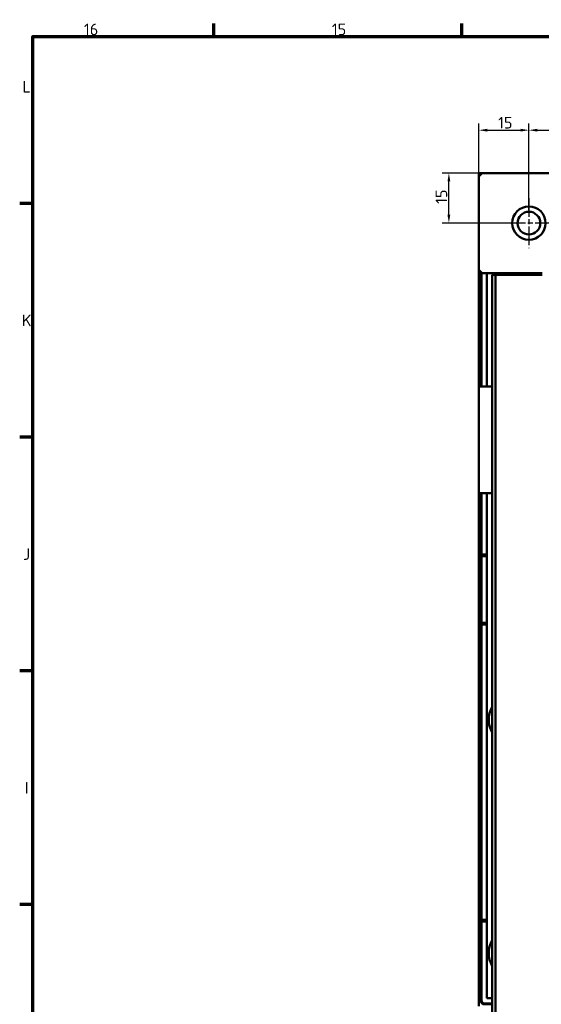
# Model space of a CAD drawing. Header units: millimetres. Extents: x 0 to 2239, y -60 to 841.
# Tile 32 of 151: x 16 to 172, y 531 to 826. Entities that reach past the tile are written whole.
import ezdxf

# ---------------------------------------------------------------- set-up
doc = ezdxf.new("R2010")
doc.units = ezdxf.units.MM
doc.linetypes.add('CHAIN', pattern=[0.3543, 0.2362, -0.0295, 0.0591, -0.0295])
doc.layers.get('0').update_dxf_attribs({"lineweight": 25})
for name, color, linetype, lineweight in [('Bemaßung (ISO)', 7, 'Continuous', 25), ('Mittelpunktmarkierung (ISO)', 7, 'Continuous', 25), ('Rahmen (ISO)', 7, 'Continuous', 70), ('Sichtbar (ISO)', 7, 'Continuous', 50)]:
    doc.layers.add(name, color=color, linetype=linetype, lineweight=lineweight)
doc.styles.add('Notiztext (DIN)', font='isocpeur.ttf')
doc.dimstyles.new('Standard (DIN)', dxfattribs={"dimtxt": 3.5, "dimasz": 2.5, "dimexe": 2, "dimexo": 0.5, "dimgap": 0.5, "dimtad": 1, "dimrnd": 1e-08, "dimtxsty": 'Notiztext (DIN)', "dimcen": 0.09, "dimdle": 10, "dimclrd": 256, "dimclre": 256, "dimclrt": 256, "dimadec": 0, "dimazin": 0, "dimtfac": 1, "dimtmove": 0, "dimatfit": 3, "dimfxl": 1, "dimtolj": 1, "dimtzin": 0, "dimlwd": -1, "dimlwe": -1, "dimarcsym": 0})

# ---------------------------------------------------------------- blocks, each defined once
blk = doc.blocks.new('Ränder Vorgaberahmen')
at = {"layer": 'Rahmen (ISO)'}
for p, q in [((74.31, 821), (74.31, 824.9)), ((148.63, 821), (148.63, 824.9)), ((20, 770.92), (16.1, 770.92)), ((20, 700.83), (16.1, 700.83)), ((20, 630.75), (16.1, 630.75)), ((20, 560.67), (16.1, 560.67))]:
    blk.add_line(p, q, dxfattribs=at)
at = {"layer": 'Rahmen (ISO)', "flags": 128}
blk.add_lwpolyline([(20, 20), (20, 821), (1169, 821), (1169, 20), (20, 20)], dxfattribs=at)
at = {"layer": 'Rahmen (ISO)', "char_height": 3.5, "attachment_point": 7, "style": 'Notiztext (DIN)'}
for s, insert in [('16', (35.36, 821.4)), ('15', (109.67, 821.4)), ('L', (16.93, 804.21)), ('K', (16.75, 734.13)), ('J', (17.1, 664.04)), ('I', (17.63, 593.96))]:
    blk.add_mtext(s, dxfattribs=dict(at, insert=insert))
blk = doc.blocks.new('*D15')
at = {"layer": 'Bemaßung (ISO)', "transparency": 16777216}
for p, q in [((168.74, 768.96), (168.74, 794.92)), ((388.74, 768.96), (388.74, 794.92)), ((171.24, 792.92), (386.24, 792.92))]:
    blk.add_line(p, q, dxfattribs=at)
for points in [[(171.24, 793.34), (171.24, 792.5), (168.74, 792.92)], [(386.24, 793.34), (386.24, 792.5), (388.74, 792.92)]]:
    blk.add_solid(points, dxfattribs=at)
at = {"layer": 'Defpoints', "color": 0, "transparency": 16777216}
for p in [(388.74, 792.92), (168.74, 768.46), (388.74, 768.46)]:
    blk.add_point(p, dxfattribs=at)
at = {"layer": 'Bemaßung (ISO)', "transparency": 16777216, "insert": (275.41, 796.92), "char_height": 3.5, "attachment_point": 1, "style": 'Notiztext (DIN)'}
blk.add_mtext('\\A1;220', dxfattribs=at)
blk = doc.blocks.new('*D16')
at = {"layer": 'Bemaßung (ISO)', "transparency": 16777216}
for p, q in [((153.74, 779.56), (153.74, 794.92)), ((168.74, 768.96), (168.74, 794.92)), ((156.24, 792.92), (166.24, 792.92))]:
    blk.add_line(p, q, dxfattribs=at)
for points in [[(156.24, 793.34), (156.24, 792.5), (153.74, 792.92)], [(166.24, 793.34), (166.24, 792.5), (168.74, 792.92)]]:
    blk.add_solid(points, dxfattribs=at)
at = {"layer": 'Defpoints', "color": 0, "transparency": 16777216}
for p in [(168.74, 792.92), (153.74, 779.06), (168.74, 768.46)]:
    blk.add_point(p, dxfattribs=at)
at = {"layer": 'Bemaßung (ISO)', "transparency": 16777216, "insert": (159.49, 796.92), "char_height": 3.5, "attachment_point": 1, "style": 'Notiztext (DIN)'}
blk.add_mtext('\\A1;15', dxfattribs=at)
blk = doc.blocks.new('*D21')
at = {"layer": 'Bemaßung (ISO)', "transparency": 16777216}
for p, q in [((154.24, 780.06), (142.74, 780.06)), ((144.74, 767.56), (144.74, 777.56)), ((164.84, 765.06), (142.74, 765.06))]:
    blk.add_line(p, q, dxfattribs=at)
for points in [[(144.32, 777.56), (145.16, 777.56), (144.74, 780.06)], [(144.32, 767.56), (145.16, 767.56), (144.74, 765.06)]]:
    blk.add_solid(points, dxfattribs=at)
at = {"layer": 'Defpoints', "color": 0, "transparency": 16777216}
for p in [(144.74, 780.06), (154.74, 780.06), (165.34, 765.06)]:
    blk.add_point(p, dxfattribs=at)
at = {"layer": 'Bemaßung (ISO)', "transparency": 16777216, "insert": (140.74, 770.81), "char_height": 3.5, "attachment_point": 1, "rotation": 90, "style": 'Notiztext (DIN)'}
blk.add_mtext('\\A1;15', dxfattribs=at)

msp = doc.modelspace()

# ---------------------------------------------------------------- linework, layer by layer
at = {"layer": 'Mittelpunktmarkierung (ISO)', "linetype": 'CHAIN', "ltscale": 23.990969}
for p, q in [((168.7399, 772.5629), (168.7399, 757.5629)), ((176.2399, 765.0629), (161.2399, 765.0629))]:
    msp.add_line(p, q, dxfattribs=at)
at = {"layer": 'Sichtbar (ISO)'}
for p, q in [((153.7399, 779.0629), (154.7399, 780.0629)), ((154.7399, 780.0629), (153.7399, 780.0629)), ((153.7399, 780.0629), (153.7399, 779.0629)), ((154.7399, 780.0629), (182.7399, 780.0629)), ((153.7399, 751.0629), (153.7399, 779.0629)), ((154.7399, 750.0629), (153.7399, 751.0629)), ((153.7399, 751.0629), (153.7399, 716.0629)), ((154.3123, 750.4906), (154.3123, 716.0629)), ((154.4967, 716.0629), (154.4967, 750.3062)), ((154.7399, 750.0629), (172.7399, 750.0629)), ((156.1649, 750.0629), (156.1649, 716.0629)), ((160.4149, 749.5629), (160.4149, 750.0629)), ((162.7399, 749.5629), (162.7399, 750.0629)), ((157.7399, 749.5629), (157.7399, 310.5629)), ((158.7399, 749.5629), (157.7399, 749.5629)), ((158.7399, 749.5629), (158.7399, 310.5629)), ((158.7399, 749.5629), (172.7399, 749.5629)), ((153.7399, 716.0629), (157.7399, 716.0629)), ((153.7399, 712.0629), (153.7399, 716.0629)), ((153.7399, 688.0629), (153.7399, 712.0629)), ((153.7399, 684.0629), (153.7399, 688.0629)), ((157.7399, 684.0629), (153.7399, 684.0629)), ((153.7399, 684.0629), (153.7399, 530.2129)), ((154.3123, 684.0629), (154.3123, 531.7853)), ((154.4967, 665.6379), (154.4967, 684.0629)), ((156.1649, 684.0629), (156.1649, 665.6379)), ((154.4967, 665.6379), (154.5141, 665.1379)), ((154.4967, 665.6379), (156.1649, 665.6379)), ((154.5141, 645.1379), (154.5141, 665.1379)), ((154.5141, 665.1379), (156.1649, 665.1379)), ((156.1649, 665.1379), (156.1649, 665.6379)), ((156.1649, 665.1379), (156.1649, 645.1379)), ((154.5141, 645.1379), (154.4967, 644.6379)), ((154.4967, 556.1379), (154.4967, 644.6379)), ((156.1649, 644.6379), (154.4967, 644.6379)), ((156.1649, 645.1379), (154.5141, 645.1379)), ((156.1649, 644.6379), (156.1649, 645.1379)), ((156.1649, 644.6379), (156.1649, 556.1379)), ((154.4967, 556.1379), (154.5141, 555.6379)), ((154.4967, 556.1379), (156.1649, 556.1379)), ((154.5141, 531.9865), (154.5141, 555.6379)), ((154.5141, 555.6379), (156.1649, 555.6379)), ((156.1649, 555.6379), (156.1649, 556.1379)), ((156.1649, 555.6379), (156.1649, 532.6379)), ((156.1649, 532.6379), (157.7399, 532.6379)), ((155.3123, 530.7853), (157.7399, 530.7853)), ((157.7399, 530.9871), (155.5135, 530.9871))]:
    msp.add_line(p, q, dxfattribs=at)
for radius in [5, 3.4]:
    msp.add_circle((168.7399, 765.0629), radius, dxfattribs=at)
for centre, radius, start, end in [((164.1649, 616.1379), 7.5, 148.944352, 211.055648), ((164.1649, 546.1379), 7.5, 148.944352, 211.055648), ((155.3123, 531.7853), 1, 180, 270)]:
    msp.add_arc(centre, radius, start, end, dxfattribs=at)
msp.add_ellipse((155.5147, 531.9877), major_axis=(-0.708, -0.708), ratio=0.99878277, start_param=5.49839613, end_param=7.06797448, dxfattribs=at)

# ---------------------------------------------------------------- block references
msp.add_blockref('Ränder Vorgaberahmen', (0, 0))

# ---------------------------------------------------------------- dimensions: what is measured, and where the dimension line sits
at = {"layer": 'Bemaßung (ISO)'}
dim = msp.add_linear_dim(base=(168.7399, 792.9202), p1=(153.7399, 779.0629), p2=(168.7399, 768.4629), dimstyle='Standard (DIN)', override={"dimgap": 0.5, "dimdec": 2, "dimtol": 0, "dimlim": 0, "dimtp": 0, "dimtm": 0, "dimtdec": 2, "dimtofl": 0, "dimatfit": 1}, dxfattribs=at)
dim.commit()
dim.dimension.update_dxf_attribs({"geometry": '*D16', "text_midpoint": (161.2399, 792.9202), "dimtype": 160})
for base, p1, p2, angle, picture, middle in [((388.7399, 792.9202), (168.7399, 768.4629), (388.7399, 768.4629), 180, '*D15', (278.7399, 792.9202)), ((144.7399, 780.0629), (165.3399, 765.0629), (154.7399, 780.0629), 270, '*D21', (144.7399, 772.5629))]:
    dim = msp.add_linear_dim(base=base, p1=p1, p2=p2, angle=angle, dimstyle='Standard (DIN)', override={"dimgap": 0.5, "dimdec": 2, "dimtol": 0, "dimlim": 0, "dimtp": 0, "dimtm": 0, "dimtdec": 2, "dimtofl": 0, "dimatfit": 1}, dxfattribs=at)
    dim.commit()
    dim.dimension.update_dxf_attribs({"geometry": picture, "text_midpoint": middle, "dimtype": 160})

doc.saveas('drawing.dxf')
